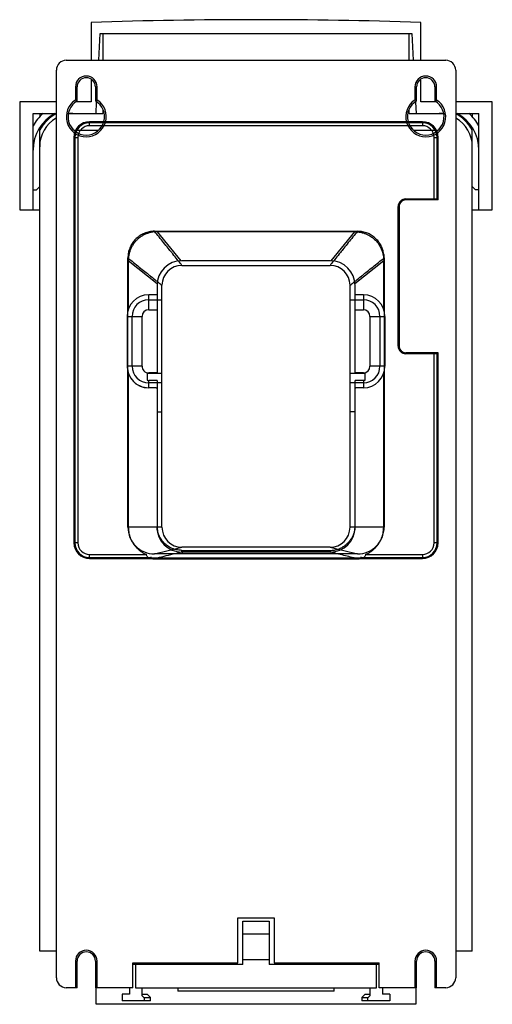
# Model space of a CAD drawing. Header units: millimetres. Extents: x 52 to 194, y 23 to 319.
import ezdxf

# ---------------------------------------------------------------- set-up
doc = ezdxf.new("R2010")
doc.units = ezdxf.units.MM
doc.header["$LTSCALE"] = 22.375614
doc.layers.get('0').update_dxf_attribs({"linetype": 'CONTINUOUS'})

msp = doc.modelspace()

# ---------------------------------------------------------------- linework, layer by layer
at = {"color": 7, "linetype": 'Continuous'}
for p, q in [((73.54, 318.29), (73.54, 306.9)), ((172.54, 306.9), (172.54, 318.29)), ((75.79, 306.9), (76.21, 314.9)), ((76.21, 314.9), (169.86, 314.9)), ((77.04, 314.9), (77.04, 306.9)), ((169.04, 306.9), (169.04, 314.9)), ((169.86, 314.9), (170.28, 306.9)), ((66.04, 306.9), (180.04, 306.9)), ((63.04, 30.9), (63.04, 303.9)), ((183.04, 303.9), (183.04, 30.9)), ((73.54, 301.09), (73.54, 294.4)), ((172.54, 294.4), (172.54, 301.03)), ((68.79, 298.9), (68.79, 294.94)), ((68.79, 298.9), (69.29, 298.9)), ((69.29, 294.66), (69.29, 298.9)), ((74.79, 298.9), (74.79, 294.66)), ((74.79, 298.9), (75.29, 298.9)), ((75.29, 294.94), (75.29, 298.9)), ((170.79, 298.9), (170.79, 294.94)), ((170.79, 298.9), (171.29, 298.9)), ((171.29, 294.66), (171.29, 298.9)), ((176.79, 298.9), (176.79, 294.66)), ((176.79, 298.9), (177.29, 298.9)), ((177.29, 294.94), (177.29, 298.9)), ((52.04, 294.4), (52.04, 261.9)), ((63.04, 294.4), (52.04, 294.4)), ((73.54, 294.4), (69.02, 294.4)), ((74.96, 290.9), (75.13, 294.31)), ((170.94, 294.31), (171.12, 290.9)), ((177.05, 294.4), (172.54, 294.4)), ((194.04, 294.4), (183.04, 294.4)), ((194.04, 261.9), (194.04, 294.4)), ((56.04, 261.9), (56.04, 290.9)), ((56.04, 290.9), (63.04, 290.9)), ((58.04, 290.9), (58.04, 289.91)), ((66.8, 290.9), (77.04, 290.9)), ((77.04, 291.76), (77.04, 290.9)), ((169.04, 290.9), (169.04, 291.76)), ((169.04, 290.9), (179.27, 290.9)), ((183.04, 290.9), (190.04, 290.9)), ((188.04, 290.9), (188.04, 289.91)), ((190.04, 261.9), (190.04, 290.9)), ((73.04, 287.2), (73.04, 288.4)), ((173.04, 288.4), (73.04, 288.4)), ((73.04, 288.34), (173.04, 288.34)), ((173.04, 288.1), (73.04, 288.1)), ((173.04, 288.4), (173.04, 287.2)), ((58.04, 38.9), (58.04, 286.68)), ((68.52, 285.9), (75.55, 285.9)), ((173.04, 287.2), (73.04, 287.2)), ((170.52, 285.9), (177.55, 285.9)), ((188.04, 38.9), (188.04, 286.68)), ((68.34, 283.7), (68.34, 161.7)), ((68.34, 283.7), (69.54, 283.7)), ((68.4, 161.7), (68.4, 283.7)), ((68.64, 283.7), (68.64, 161.7)), ((69.54, 283.7), (69.54, 161.7)), ((176.54, 264.9), (176.54, 283.7)), ((176.54, 283.7), (177.74, 283.7)), ((177.44, 265.2), (177.44, 283.7)), ((177.68, 283.7), (177.68, 264.9)), ((177.74, 264.9), (177.74, 283.7)), ((56.04, 267.9), (57.04, 267.9)), ((57.04, 267.9), (58.04, 268.9)), ((188.04, 268.9), (189.04, 267.9)), ((190.04, 267.9), (189.04, 267.9)), ((168.04, 265.2), (168.04, 264.9)), ((168.04, 265.2), (177.44, 265.2)), ((177.74, 264.9), (168.04, 264.9)), ((177.74, 264.9), (177.44, 265.2)), ((52.04, 261.9), (58.04, 261.9)), ((165.74, 220.9), (165.74, 262.9)), ((166.04, 262.9), (165.74, 262.9)), ((166.04, 262.9), (166.04, 220.9)), ((188.04, 261.9), (194.04, 261.9)), ((92.54, 255.45), (153.53, 255.45)), ((93.38, 255.32), (100.41, 246.59)), ((152.69, 255.32), (93.38, 255.32)), ((145.66, 246.59), (152.69, 255.32)), ((84.54, 166.4), (84.54, 247.44)), ((84.66, 246.6), (84.66, 232.02)), ((93.31, 239.65), (84.66, 246.6)), ((145.29, 246.6), (100.79, 246.6)), ((161.41, 246.6), (152.77, 239.65)), ((161.41, 232.02), (161.41, 246.6)), ((161.54, 247.44), (161.54, 166.4)), ((100.79, 245.2), (145.29, 245.2)), ((93.29, 239.1), (93.29, 212.7)), ((94.79, 166.4), (94.79, 239.2)), ((151.29, 166.4), (151.29, 239.2)), ((152.79, 212.7), (152.79, 239.1)), ((90.79, 231.85), (90.79, 236.35)), ((92.99, 236.35), (90.79, 236.35)), ((90.79, 234.85), (94.79, 234.85)), ((151.29, 234.85), (155.29, 234.85)), ((155.29, 236.35), (153.08, 236.35)), ((155.29, 236.35), (155.29, 231.85)), ((90.79, 231.85), (93.29, 231.85)), ((152.79, 231.85), (155.29, 231.85)), ((84.29, 229.85), (84.29, 214.85)), ((84.29, 229.85), (88.79, 229.85)), ((85.79, 214.85), (85.79, 229.85)), ((88.79, 214.85), (88.79, 229.85)), ((157.29, 229.85), (157.29, 214.85)), ((157.29, 229.85), (161.79, 229.85)), ((160.29, 229.85), (160.29, 214.85)), ((161.79, 229.85), (161.79, 214.85)), ((165.74, 220.9), (166.04, 220.9)), ((168.04, 218.9), (168.04, 218.6)), ((177.74, 218.9), (168.04, 218.9)), ((177.44, 218.6), (168.04, 218.6)), ((176.54, 161.7), (176.54, 218.9)), ((177.74, 218.9), (177.44, 218.6)), ((177.44, 161.7), (177.44, 218.6)), ((177.68, 218.9), (177.68, 161.7)), ((177.74, 161.7), (177.74, 218.9)), ((88.79, 214.85), (84.29, 214.85)), ((161.79, 214.85), (157.29, 214.85)), ((84.66, 212.67), (84.66, 166.4)), ((90.29, 212.7), (90.29, 210.63)), ((94.79, 212.7), (90.29, 212.7)), ((93.29, 212.85), (90.79, 212.85)), ((90.79, 208.35), (90.79, 210.6)), ((93.29, 210.6), (90.79, 210.6)), ((93.29, 210.6), (93.29, 166.45)), ((155.79, 212.7), (151.29, 212.7)), ((155.29, 212.85), (152.79, 212.85)), ((152.79, 166.45), (152.79, 210.6)), ((155.29, 210.6), (152.79, 210.6)), ((155.29, 212.85), (155.29, 212.7)), ((155.29, 210.6), (155.29, 208.35)), ((155.79, 210.63), (155.79, 212.7)), ((161.41, 166.4), (161.41, 212.67)), ((94.79, 209.85), (90.79, 209.85)), ((92.99, 208.35), (90.79, 208.35)), ((155.29, 209.85), (151.29, 209.85)), ((155.29, 208.35), (153.08, 208.35)), ((93.29, 201.1), (94.79, 201.1)), ((152.79, 201.1), (151.29, 201.1)), ((94.79, 166.4), (84.54, 166.4)), ((94.79, 166.4), (93.29, 166.4)), ((161.54, 166.4), (151.29, 166.4)), ((152.79, 166.4), (151.29, 166.4)), ((152.77, 166.2), (152.76, 166.16)), ((152.76, 166.16), (152.76, 166.11)), ((152.78, 166.38), (152.78, 166.39)), ((161.41, 166.4), (152.79, 166.4)), ((69.54, 161.7), (68.34, 161.7)), ((92.55, 158.4), (100.79, 160.4)), ((145.29, 160.4), (100.79, 160.4)), ((145.29, 160.4), (153.52, 158.4)), ((177.74, 161.7), (176.54, 161.7)), ((73.04, 157), (73.04, 158.2)), ((73.04, 158.2), (90.14, 158.2)), ((73.04, 157.3), (91.3, 157.3)), ((91.3, 157.06), (73.04, 157.06)), ((73.04, 157), (91.3, 157)), ((91.3, 157), (91.3, 157.3)), ((91.62, 157.28), (91.59, 156.98)), ((91.59, 156.98), (91.59, 157)), ((153.52, 158.4), (92.55, 158.4)), ((92.55, 157.24), (92.55, 156.94)), ((92.55, 157.24), (153.53, 157.24)), ((100.79, 158.95), (100.79, 159.45)), ((100.79, 159.45), (145.29, 159.45)), ((100.79, 159.45), (101.09, 159.43)), ((100.79, 158.95), (100.79, 159.45)), ((145.29, 158.95), (100.79, 158.95)), ((100.79, 158.95), (101.1, 158.94)), ((153.53, 156.94), (153.53, 157.24)), ((154.46, 157.28), (154.48, 156.98)), ((154.48, 156.98), (154.48, 157)), ((154.77, 157.3), (173.04, 157.3)), ((154.77, 157.3), (154.77, 157)), ((173.04, 157.06), (154.77, 157.06)), ((154.77, 157), (173.04, 157)), ((155.93, 158.2), (173.04, 158.2)), ((173.04, 158.2), (173.04, 157)), ((153.53, 156.95), (92.55, 156.95)), ((92.55, 156.94), (153.53, 156.94)), ((117.54, 48.9), (128.54, 48.9)), ((117.54, 35.4), (117.54, 48.9)), ((119.04, 47.9), (127.04, 47.9)), ((119.04, 34.9), (119.04, 47.9)), ((127.04, 47.9), (127.04, 34.9)), ((128.54, 48.9), (128.54, 35.4)), ((119.04, 44.13), (127.04, 44.13)), ((63.04, 38.9), (58.04, 38.9)), ((188.04, 38.9), (183.04, 38.9)), ((68.79, 35.9), (69.29, 35.9)), ((68.79, 35.9), (68.79, 27.9)), ((69.29, 27.9), (69.29, 35.9)), ((74.79, 35.9), (75.29, 35.9)), ((74.79, 35.9), (74.79, 27.9)), ((75.29, 27.9), (75.29, 35.9)), ((119.04, 36.33), (127.04, 36.33)), ((170.79, 35.9), (171.29, 35.9)), ((170.79, 35.9), (170.79, 27.9)), ((171.29, 27.9), (171.29, 35.9)), ((176.79, 35.9), (177.29, 35.9)), ((176.79, 35.9), (176.79, 27.9)), ((177.29, 27.9), (177.29, 35.9)), ((86.04, 35.4), (117.54, 35.4)), ((86.04, 27.9), (86.04, 35.4)), ((119.04, 34.9), (86.04, 34.9)), ((86.79, 35.4), (86.79, 27.9)), ((87.09, 35.4), (87.09, 34.9)), ((89.49, 34.9), (89.49, 35.4)), ((90.19, 34.9), (90.19, 35.4)), ((92.79, 35.4), (92.79, 34.9)), ((96.79, 34.9), (96.79, 35.4)), ((160.04, 34.9), (127.04, 34.9)), ((128.54, 35.4), (160.04, 35.4)), ((149.29, 35.4), (149.29, 34.9)), ((153.29, 34.9), (153.29, 35.4)), ((156.59, 35.4), (156.59, 34.9)), ((158.99, 34.9), (158.99, 35.4)), ((159.29, 27.9), (159.29, 35.4)), ((160.04, 27.9), (160.04, 35.4)), ((69.29, 27.9), (66.04, 27.9)), ((86.04, 27.9), (74.79, 27.9)), ((75.04, 22.9), (75.04, 27.9)), ((84.99, 27.9), (84.99, 25.9)), ((86.79, 27.9), (159.29, 27.9)), ((88.79, 25.44), (88.79, 27.9)), ((99.54, 27.9), (99.54, 26.9)), ((146.54, 26.9), (99.54, 26.9)), ((146.54, 26.9), (146.54, 27.9)), ((157.29, 27.9), (157.29, 25.44)), ((171.29, 27.9), (160.04, 27.9)), ((161.09, 27.9), (161.09, 25.9)), ((171.04, 27.9), (171.04, 22.9)), ((180.04, 27.9), (176.79, 27.9)), ((84.99, 25.9), (82.79, 25.9)), ((82.79, 25.9), (82.79, 23.9)), ((91.29, 23.9), (82.79, 23.9)), ((88.79, 25.9), (90.29, 25.9)), ((89.41, 24.9), (91.29, 24.9)), ((89.41, 24.9), (89.41, 23.9)), ((91.29, 24.9), (90.29, 25.9)), ((91.29, 23.9), (91.29, 24.9)), ((155.79, 25.9), (154.79, 24.9)), ((154.79, 24.9), (156.66, 24.9)), ((154.79, 24.9), (154.79, 23.9)), ((163.29, 23.9), (154.79, 23.9)), ((155.79, 25.9), (157.29, 25.9)), ((156.66, 23.9), (156.66, 24.9)), ((163.29, 25.9), (161.09, 25.9)), ((163.29, 25.9), (163.29, 23.9)), ((171.04, 22.9), (75.04, 22.9))]:
    msp.add_line(p, q, dxfattribs=at)
for points in [[(84.29, 214.85), (84.6, 212.86), (85.52, 211.03), (86.97, 209.59), (88.79, 208.66), (90.79, 208.35)], [(152.78, 166.38), (152.78, 166.37), (152.78, 166.35), (152.78, 166.34)], [(91.3, 157), (91.39, 157), (91.48, 156.99), (91.59, 156.98)], [(154.48, 156.98), (154.64, 156.99), (154.77, 157)]]:
    msp.add_lwpolyline(points, dxfattribs=at)
for centre, radius, start, end in [((123.04, -1184.4), 1503.5, 88.1133, 91.8867), ((66.04, 303.9), 3, 90, 180), ((180.04, 303.9), 3, 0, 90), ((72.04, 298.9), 3.25, 0, 180), ((174.04, 298.9), 3.25, 0, 180), ((72.04, 298.9), 2.75, 0, 180), ((174.04, 298.9), 2.75, 0, 180), ((72.04, 289.9), 6, 122.7972, 57.2028), ((72.04, 289.9), 5.5, 120, 60), ((174.04, 289.9), 6, 122.7972, 57.2028), ((174.04, 289.9), 5.5, 120, 60), ((68.31, 280.4), 14, 131.4096, 151.2568), ((68.54, 279.9), 12.5, 118.3576, 180), ((69.04, 279.9), 12.5, 118.7092, 151.6424), ((68.04, 280.9), 10, 90, 100.3053), ((178.04, 280.9), 10, 79.6947, 90), ((177.04, 279.9), 12.5, 28.3576, 61.2908), ((177.54, 279.9), 12.5, 0, 61.6424), ((177.76, 280.4), 14, 28.7432, 48.5904), ((68.04, 280.9), 10, 120.4767, 180), ((73.04, 283.7), 4.7, 90, 180), ((73.04, 283.7), 4.64, 90, 180), ((73.04, 283.7), 4.4, 90, 180), ((173.04, 283.7), 4.7, 0, 90), ((173.04, 283.7), 4.64, 0, 90), ((173.04, 283.7), 4.4, 0, 90), ((178.04, 280.9), 10, 0, 59.5233), ((73.04, 283.7), 3.5, 90, 180), ((173.04, 283.7), 3.5, 0, 90), ((168.04, 262.9), 2.3, 90, 180), ((168.04, 262.9), 2, 90, 180), ((100.79, 239.1), 7.5, 90, 180), ((145.29, 239.1), 7.5, 0, 90), ((100.79, 239.2), 6, 90, 180), ((145.29, 239.2), 6, 0.037, 90), ((90.79, 229.85), 6.5, 90, 180), ((90.79, 229.85), 5, 90.0101, 180), ((155.29, 229.85), 6.5, 0, 90), ((155.29, 229.85), 5, 0, 89.9899), ((90.79, 229.85), 2, 90, 180), ((155.29, 229.85), 2, 0, 90), ((168.04, 220.9), 2.3, 180, 270), ((168.04, 220.9), 2, 180, 270), ((90.79, 214.85), 6.5, 180, 270), ((90.79, 214.85), 5, 180, 270), ((90.79, 214.85), 2, 179.9984, 269.9994), ((155.29, 214.85), 6.5, 270, 360), ((155.29, 214.85), 5, 270, 359.9837), ((155.29, 214.85), 2, 270, 360), ((90.79, 214.85), 4.25, 263.2381, 269.997), ((155.29, 214.85), 4.24, 270, 276.7643), ((92.54, 166.4), 8, 179.9938, 270.0888), ((100.79, 166.45), 7.5, 180, 270), ((100.79, 166.4), 6, 180, 270), ((145.29, 166.45), 7.5, 270, 360), ((145.29, 166.4), 6, 270, 360), ((153.54, 166.4), 8, 269.911, 0.0062), ((73.04, 161.7), 4.7, 180, 270), ((73.04, 161.7), 4.64, 180, 270), ((73.04, 161.7), 4.4, 180, 270), ((73.04, 161.7), 3.5, 180, 270), ((173.04, 161.7), 4.7, 270, 360), ((173.04, 161.7), 4.64, 270, 360), ((173.04, 161.7), 4.4, 270, 360), ((173.04, 161.7), 3.5, 270, 360), ((92.17, 160.42), 3.47, 255.5044, 260.4017), ((92.62, 167.22), 10.27, 264.2642, 269.6054), ((92.55, 167.42), 10.18, 264.7579, 269.9971), ((153.53, 167.42), 10.18, 270.0036, 275.2434), ((92.55, 167.42), 10.48, 264.7552, 269.9971), ((153.53, 167.42), 10.48, 270.0035, 275.2442), ((72.04, 35.9), 3.25, 0, 180), ((72.04, 35.9), 2.75, 0, 180), ((174.04, 35.9), 3.25, 0, 180), ((174.04, 35.9), 2.75, 0, 180), ((150.53, 35.49), 5.07, 353.2177, 358.9029), ((66.04, 30.9), 3, 180, 270), ((180.04, 30.9), 3, 270, 360), ((10.09, -66.68), 121.15, 49.1022, 49.4917), ((235.98, -66.68), 121.15, 130.5083, 130.8978)]:
    msp.add_arc(centre, radius, start, end, dxfattribs=at)
for centre, start_param, end_param in [((92.99, 231.85), 1.519205, 1.570796), ((153.08, 231.85), 1.570796, 1.622388), ((92.99, 212.85), -1.570796, -1.519205), ((153.08, 212.85), -1.622388, -1.570796)]:
    msp.add_ellipse(centre, major_axis=(5.77, 0), ratio=0.780488, start_param=start_param, end_param=end_param, dxfattribs=at)
for points, knots in [([(69.29, 294.66), (69.27, 294.67), (69.11, 294.76), (68.94, 294.86), (68.79, 294.94)], [0, 0, 0, 0, 0.086833, 1, 1, 1, 1]), ([(74.79, 294.66), (74.8, 294.67), (74.97, 294.76), (75.13, 294.86), (75.29, 294.94)], [0, 0, 0, 0, 0.086816, 1, 1, 1, 1]), ([(171.29, 294.66), (171.27, 294.67), (171.11, 294.76), (170.94, 294.86), (170.79, 294.94)], [0, 0, 0, 0, 0.086833, 1, 1, 1, 1]), ([(176.79, 294.66), (176.8, 294.67), (176.97, 294.76), (177.13, 294.86), (177.29, 294.94)], [0, 0, 0, 0, 0.086816, 1, 1, 1, 1]), ([(92.54, 255.45), (92.02, 255.45), (90.97, 255.34), (89.5, 254.89), (88.16, 254.19), (87.32, 253.54), (86.61, 252.84), (85.96, 252.07), (85.43, 251.16), (85.08, 250.34), (84.87, 249.74), (84.7, 249.1), (84.58, 248.34), (84.57, 247.82), (84.54, 247.44)], [0, 0, 0, 0, 0.125003, 0.249995, 0.364287, 0.484302, 0.49998, 0.603804, 0.722499, 0.749964, 0.815758, 0.874957, 0.907873, 1, 1, 1, 1]), ([(93.38, 255.32), (93.05, 255.32), (92.38, 255.29), (91.41, 255.12), (90.46, 254.85), (89.56, 254.48), (88.71, 254.02), (87.92, 253.46), (87.2, 252.82), (86.55, 252.1), (85.99, 251.31), (85.52, 250.46), (85.15, 249.56), (84.87, 248.62), (84.7, 247.63), (84.66, 246.95), (84.66, 246.6)], [0, 0, 0, 0, 0.07296, 0.144829, 0.216038, 0.287003, 0.357648, 0.428079, 0.498332, 0.56852, 0.638954, 0.709692, 0.780524, 0.851437, 0.923952, 1, 1, 1, 1]), ([(100.79, 245.2), (100.44, 245.63), (99.98, 246.19), (99.07, 247.33), (98.38, 248.19), (97.47, 249.33), (96.55, 250.47), (95.29, 252.03), (93.92, 253.74), (93, 254.88), (92.54, 255.45)], [0, 0, 0, 0, 0.125064, 0.166564, 0.333287, 0.375108, 0.500037, 0.666678, 0.83334, 1, 1, 1, 1]), ([(153.53, 255.45), (153.07, 254.88), (152.15, 253.74), (150.78, 252.03), (149.52, 250.47), (148.61, 249.33), (147.69, 248.19), (147, 247.33), (146.09, 246.19), (145.63, 245.63), (145.29, 245.2)], [0, 0, 0, 0, 0.166665, 0.333333, 0.499975, 0.624908, 0.666744, 0.833485, 0.874962, 1, 1, 1, 1]), ([(152.69, 255.32), (152.84, 255.32), (153.13, 255.32), (153.58, 255.28), (154.19, 255.21), (154.84, 255.07), (155.42, 254.9), (155.98, 254.7), (156.77, 254.36), (157.5, 253.92), (158.38, 253.27), (159.04, 252.67), (159.65, 251.92), (160.26, 251.04), (160.68, 250.22), (161.05, 249.17), (161.19, 248.64), (161.28, 248.14), (161.32, 247.9), (161.35, 247.63), (161.38, 247.38), (161.39, 247.18), (161.4, 247.01), (161.4, 246.82), (161.42, 246.67), (161.41, 246.6)], [0, 0, 0, 0, 0.031593, 0.06419, 0.098827, 0.166989, 0.209855, 0.232499, 0.297529, 0.400126, 0.419711, 0.538663, 0.596177, 0.631953, 0.772642, 0.796179, 0.872982, 0.8912, 0.904666, 0.926889, 0.949112, 0.958767, 0.968422, 0.985254, 1, 1, 1, 1]), ([(161.54, 247.44), (161.54, 247.96), (161.43, 248.97), (161.13, 249.98), (160.76, 250.89), (160.5, 251.4), (159.98, 252.2), (159.62, 252.67), (158.97, 253.33), (158.22, 253.97), (157.32, 254.51), (156.5, 254.88), (155.86, 255.11), (155.23, 255.28), (154.45, 255.41), (153.92, 255.41), (153.53, 255.45)], [0, 0, 0, 0, 0.125009, 0.239711, 0.25, 0.359177, 0.374992, 0.477395, 0.499983, 0.595156, 0.71225, 0.749966, 0.808822, 0.874958, 0.904409, 1, 1, 1, 1]), ([(84.54, 247.44), (85.11, 246.98), (86.24, 246.07), (87.95, 244.69), (89.52, 243.43), (90.66, 242.52), (91.8, 241.6), (92.65, 240.91), (93.79, 240), (94.36, 239.54), (94.79, 239.2)], [0, 0, 0, 0, 0.166662, 0.333329, 0.499976, 0.624907, 0.666734, 0.833472, 0.874961, 1, 1, 1, 1]), ([(151.29, 239.2), (151.71, 239.54), (152.28, 240), (153.42, 240.92), (154.27, 241.6), (155.41, 242.52), (156.55, 243.44), (158.12, 244.69), (159.83, 246.07), (160.97, 246.98), (161.54, 247.44)], [0, 0, 0, 0, 0.125062, 0.166549, 0.333275, 0.375106, 0.500035, 0.666672, 0.833337, 1, 1, 1, 1]), ([(84.66, 166.4), (84.66, 166.08), (84.7, 165.44), (84.85, 164.51), (85.1, 163.61), (85.44, 162.75), (85.87, 161.92), (86.39, 161.14), (87, 160.41), (87.68, 159.74), (88.44, 159.15), (89.26, 158.62), (89.84, 158.33), (90.14, 158.2)], [0, 0, 0, 0, 0.093387, 0.182804, 0.270795, 0.359372, 0.448757, 0.538774, 0.629212, 0.720379, 0.812601, 0.905803, 1, 1, 1, 1]), ([(93.29, 166.4), (92.33, 166.4), (90.41, 166.4), (87.54, 166.4), (85.62, 166.4), (84.66, 166.4)], [0, 0, 0, 0, 0.333307, 0.666637, 1, 1, 1, 1]), ([(100.79, 159.45), (100.48, 159.46), (99.89, 159.49), (99.04, 159.64), (98.22, 159.88), (97.45, 160.21), (96.76, 160.6), (96.17, 161.01), (95.7, 161.42), (95.31, 161.81), (94.99, 162.18), (94.72, 162.52), (94.5, 162.85), (94.31, 163.15), (94.15, 163.43), (94.02, 163.68), (93.91, 163.92), (93.81, 164.14), (93.73, 164.34), (93.67, 164.53), (93.61, 164.7), (93.57, 164.86), (93.52, 165.01), (93.49, 165.14), (93.46, 165.26), (93.43, 165.38), (93.41, 165.48), (93.39, 165.58), (93.38, 165.67), (93.36, 165.75), (93.35, 165.83), (93.34, 165.9), (93.33, 165.96), (93.32, 166.02), (93.31, 166.08), (93.31, 166.13), (93.3, 166.18), (93.3, 166.22), (93.3, 166.26), (93.29, 166.3), (93.29, 166.34), (93.29, 166.37), (93.29, 166.39), (93.29, 166.4)], [0, 0, 0, 0, 0.082406, 0.156732, 0.230947, 0.308569, 0.380419, 0.443082, 0.498121, 0.546738, 0.589998, 0.628746, 0.663583, 0.694979, 0.723344, 0.749036, 0.772351, 0.793539, 0.81282, 0.830392, 0.846429, 0.861088, 0.87451, 0.886816, 0.898113, 0.908495, 0.918042, 0.926826, 0.934911, 0.942356, 0.949213, 0.955532, 0.961361, 0.96674, 0.971706, 0.976288, 0.980518, 0.984426, 0.98804, 0.991383, 0.994478, 0.997348, 1, 1, 1, 1]), ([(152.79, 166.4), (152.78, 166.38), (152.78, 166.34), (152.78, 166.28), (152.77, 166.24), (152.77, 166.22), (152.77, 166.2), (152.77, 166.18), (152.76, 166.16), (152.76, 166.14), (152.76, 166.13), (152.76, 166.11), (152.76, 166.1), (152.76, 166.09), (152.75, 166.07), (152.75, 166.05), (152.75, 166.02), (152.74, 165.95), (152.73, 165.88), (152.72, 165.81), (152.71, 165.77), (152.71, 165.74), (152.7, 165.71), (152.69, 165.67), (152.68, 165.59), (152.66, 165.5), (152.64, 165.4), (152.61, 165.27), (152.57, 165.11), (152.52, 164.9), (152.45, 164.68), (152.36, 164.43), (152.26, 164.16), (152.09, 163.76), (151.8, 163.2), (151.46, 162.66), (151.22, 162.35), (151.15, 162.26)], [0, 0, 0, 0, 0.011326, 0.028051, 0.036181, 0.040243, 0.044302, 0.05058, 0.053718, 0.056855, 0.059991, 0.063125, 0.066258, 0.069389, 0.072759, 0.076127, 0.082857, 0.0963, 0.121149, 0.130295, 0.139439, 0.148583, 0.153155, 0.157729, 0.179733, 0.201763, 0.223817, 0.245894, 0.290107, 0.334392, 0.389061, 0.443791, 0.51159, 0.579422, 0.733652, 0.929572, 1, 1, 1, 1]), ([(155.93, 158.2), (156.23, 158.33), (156.82, 158.62), (157.64, 159.15), (158.39, 159.74), (159.07, 160.41), (159.67, 161.14), (160.19, 161.92), (160.63, 162.74), (160.97, 163.6), (161.22, 164.49), (161.37, 165.43), (161.41, 166.07), (161.41, 166.4)], [0, 0, 0, 0, 0.094423, 0.187538, 0.279539, 0.370545, 0.460823, 0.55043, 0.639465, 0.727382, 0.815351, 0.905401, 1, 1, 1, 1]), ([(145.29, 159.45), (145.55, 159.45), (145.99, 159.47), (146.54, 159.55), (147.01, 159.64), (147.47, 159.77), (148.04, 159.97), (148.6, 160.21), (149.05, 160.46), (149.44, 160.7), (149.72, 160.89), (149.98, 161.09), (150.14, 161.22), (150.27, 161.34), (150.37, 161.42), (150.49, 161.54), (150.68, 161.73), (150.91, 161.98), (151.08, 162.17), (151.15, 162.26)], [0, 0, 0, 0, 0.115876, 0.198919, 0.247285, 0.329863, 0.412251, 0.51438, 0.600436, 0.64324, 0.716906, 0.753641, 0.790277, 0.809655, 0.828919, 0.848182, 0.886685, 0.947327, 1, 1, 1, 1]), ([(151.15, 162.26), (151.15, 162.26), (151.16, 162.25), (151.17, 162.24), (151.17, 162.23), (151.18, 162.21), (151.19, 162.2), (151.2, 162.18), (151.21, 162.17), (151.21, 162.17), (151.22, 162.16), (151.23, 162.14), (151.24, 162.13), (151.26, 162.1), (151.29, 162.05), (151.31, 162.02), (151.32, 162)], [0, 0, 0, 0, 0.054384, 0.082876, 0.128433, 0.159874, 0.260456, 0.302391, 0.329516, 0.367325, 0.399955, 0.445745, 0.512442, 0.587194, 0.789485, 1, 1, 1, 1]), ([(91.3, 157.06), (91.14, 157.1), (90.84, 157.2), (90.46, 157.46), (90.21, 157.81), (90.15, 158.07), (90.14, 158.2)], [0, 0, 0, 0, 0.283927, 0.543487, 0.777251, 1, 1, 1, 1]), ([(91.62, 157.28), (91.58, 157.28), (91.51, 157.29), (91.4, 157.3), (91.33, 157.3), (91.3, 157.3)], [0, 0, 0, 0, 0.341667, 0.674381, 1, 1, 1, 1]), ([(100.79, 158.95), (99.87, 158.73), (98.04, 158.28), (95.29, 157.61), (93.46, 157.17), (92.55, 156.95)], [0, 0, 0, 0, 0.33295, 0.666283, 1, 1, 1, 1]), ([(101.1, 158.94), (101.09, 158.98), (101.09, 159.14), (101.09, 159.31), (101.09, 159.43)], [0, 0, 0, 0, 0.252568, 1, 1, 1, 1]), ([(145.29, 159.45), (145.29, 159.39), (145.29, 159.28), (145.29, 159.11), (145.29, 159), (145.29, 158.95)], [0, 0, 0, 0, 0.33369, 0.667005, 1, 1, 1, 1]), ([(153.53, 156.94), (153.54, 156.94), (153.55, 156.95), (153.58, 156.95), (153.6, 156.95), (153.62, 156.95), (153.65, 156.95), (153.68, 156.95), (153.71, 156.95), (153.74, 156.95), (153.77, 156.95), (153.81, 156.95), (153.85, 156.95), (153.89, 156.95), (153.94, 156.96), (153.99, 156.96), (154.05, 156.96), (154.11, 156.97), (154.17, 156.97), (154.24, 156.97), (154.32, 156.98), (154.4, 156.99), (154.45, 156.99), (154.48, 157)], [0, 0, 0, 0, 0.032308, 0.05277, 0.075432, 0.100049, 0.126649, 0.155385, 0.186479, 0.220098, 0.256371, 0.29549, 0.337757, 0.383413, 0.432684, 0.485876, 0.543323, 0.605393, 0.672475, 0.744987, 0.823385, 0.908177, 1, 1, 1, 1]), ([(154.77, 157.3), (154.74, 157.3), (154.67, 157.3), (154.56, 157.29), (154.49, 157.28), (154.46, 157.28)], [0, 0, 0, 0, 0.325707, 0.658788, 1, 1, 1, 1]), ([(154.48, 157), (154.52, 157), (154.58, 157.01), (154.68, 157.03), (154.74, 157.05), (154.77, 157.06)], [0, 0, 0, 0, 0.345382, 0.679552, 1, 1, 1, 1]), ([(155.93, 158.2), (155.92, 158.07), (155.86, 157.8), (155.61, 157.46), (155.23, 157.2), (154.93, 157.1), (154.77, 157.06)], [0, 0, 0, 0, 0.222691, 0.456121, 0.715939, 1, 1, 1, 1]), ([(153.62, 34.89), (153.63, 34.93), (153.68, 35.09), (153.7, 35.26), (153.71, 35.4)], [0, 0, 0, 0, 0.236727, 1, 1, 1, 1]), ([(154.68, 34.88), (154.68, 34.92), (154.71, 35.09), (154.72, 35.27), (154.72, 35.4)], [0, 0, 0, 0, 0.248209, 1, 1, 1, 1])]:
    msp.add_open_spline(points, degree=3, knots=knots, dxfattribs=at)
msp.add_open_spline([(153.53, 156.95), (152.15, 157.28), (149.4, 157.95), (146.64, 158.61), (145.26, 158.95)], degree=3, dxfattribs=at)

doc.saveas('drawing.dxf')
